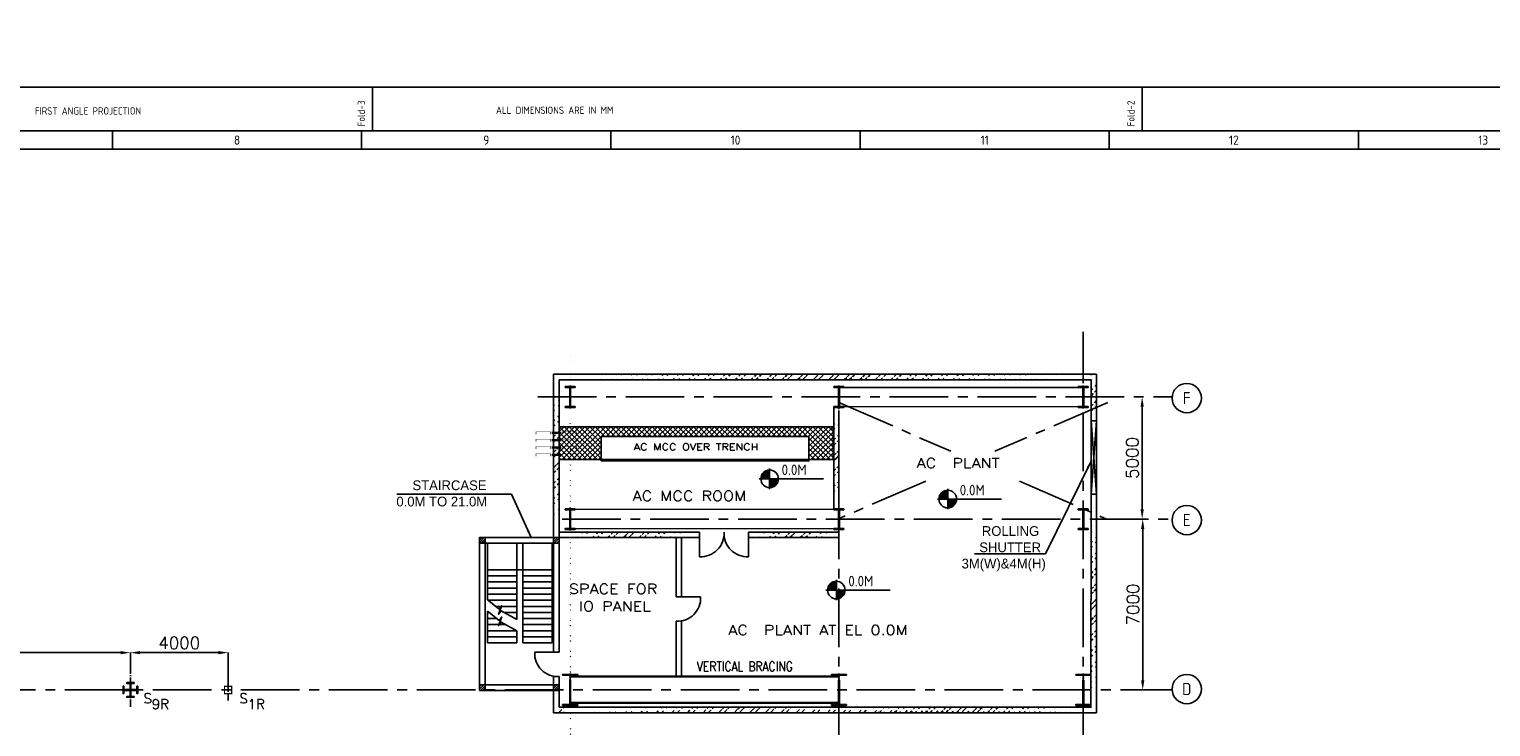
# Model space of a CAD drawing. Extents: x -7650383 to 4934791, y -114316 to 1826789.
# Tile 81 of 256: x 247252 to 307069, y 314949 to 343520. Entities that reach past the tile are written whole.
import ezdxf
from ezdxf.enums import TextEntityAlignment as Align

# ---------------------------------------------------------------- set-up
doc = ezdxf.new("R2010")
doc.units = 0
doc.header["$LTSCALE"] = 800
doc.header["$MEASUREMENT"] = 0
for name, pattern in [('0', [0]), ('CENTER', [2, 1.25, -0.25, 0.25, -0.25]), ('CENTER2', [1.125, 0.75, -0.125, 0.125, -0.125]), ('CONTINOUS', [0]), ('DASHDOT', [1, 0.5, -0.25, 0, -0.25])]:
    doc.linetypes.add(name, pattern=pattern)
doc.layers.get('0').update_dxf_attribs({"linetype": 'CONTINUOUS'})
for name, color, linetype in [('0-7-COL', 2, 'CENTER'), ('COL', 1, 'CENTER'), ('DIM', 4, 'CONTINUOUS'), ('GRID', 8, 'CENTER'), ('GT_5', 4, 'CONTINUOUS'), ('HATCH', 9, 'CONTINUOUS'), ('obk', 7, 'CONTINUOUS'), ('OBN', 1, 'CONTINUOUS'), ('STR', 2, 'CONTINUOUS'), ('T', 3, 'CONTINUOUS'), ('TEXT', 3, 'CONTINUOUS'), ('WALL', 6, 'CONTINUOUS')]:
    doc.layers.add(name, color=color, linetype=linetype)
doc.styles.add('c5', font='complex.shx', dxfattribs={"height": 5})
doc.styles.add('HTX11', font='O8111901')
doc.styles.add('ROMANC', font='romanc')
doc.styles.add('ROMANS', font='ISO9.shx', dxfattribs={"width": 0.8})
doc.styles.add('S1', font='SIMPLEX.SHX', dxfattribs={"height": 200})
doc.styles.add('S3', font='ROMANS1.SHX', dxfattribs={"width": 0.8})
doc.styles.get("Standard").update_dxf_attribs({"font": 'ISO9'})
doc.dimstyles.get("Standard").update_dxf_attribs({"dimtxt": 0.18, "dimasz": 0.18, "dimexe": 0.18, "dimexo": 0.0625, "dimgap": 0.09, "dimtad": 0, "dimtih": 1, "dimtoh": 1, "dimdec": 4, "dimzin": 0, "dimdsep": 46, "dimtxsty": 'Standard', "dimcen": 0.09, "dimadec": 0, "dimazin": 0, "dimtfac": 1, "dimtdec": 4, "dimtofl": 0, "dimtmove": 0, "dimatfit": 3, "dimfxl": 1, "dimtolj": 1, "dimtzin": 0, "dimarcsym": 0})
doc.dimstyles.new('STANDARD$0', dxfattribs={"dimtxt": 250, "dimasz": 200, "dimexe": 0, "dimexo": 0, "dimgap": 100, "dimtad": 1, "dimdec": 0, "dimzin": 0, "dimdsep": 46, "dimtxsty": 'S1', "dimcen": 0, "dimadec": 0, "dimazin": 0, "dimtfac": 1, "dimtdec": 0, "dimtmove": 2, "dimatfit": 3, "dimfxl": 1, "dimtolj": 1, "dimtzin": 0, "dimarcsym": 0})

# ---------------------------------------------------------------- blocks, each defined once
blk = doc.blocks.new('COL2')
at = {"layer": 'obk'}
for points in [[(-15, 15), (-270, 15), (-270, 150), (-300, 150), (-300, 0)], [(-15, -15), (-270, -15), (-270, -150), (-300, -150), (-300, 0)], [(-15, 15), (-15, 270), (-150, 270), (-150, 300), (0, 300)], [(15, 15), (15, 270), (150, 270), (150, 300), (0, 300)], [(300, 0), (300, 150), (270, 150), (270, 15), (15, 15)], [(300, 0), (300, -150), (270, -150), (270, -15), (15, -15)], [(0, -300), (-150, -300), (-150, -270), (-15, -270), (-15, -15)], [(0, -300), (150, -300), (150, -270), (15, -270), (15, -15)]]:
    blk.add_lwpolyline(points, dxfattribs=at)
blk = doc.blocks.new('X')
at = {"layer": 'OBN'}
blk.add_blockref('COL2', (0, 0), dxfattribs=at)
blk = doc.blocks.new('*D369')
at = {"layer": 'DIM', "color": 4, "linetype": 'Continuous', "lineweight": -2, "transparency": 16777216}
blk.add_line((239791, 317985), (250991, 317985), dxfattribs=at)
at = {"layer": 'DIM', "linetype": 'Continuous', "lineweight": -2, "transparency": 16777216}
blk.add_line((251391, 317553), (251391, 317985), dxfattribs=at)
at = {"layer": 'DIM', "color": 4, "linetype": 'Continuous', "transparency": 16777216}
for points in [[(239791, 318052), (239791, 317918), (239391, 317985)], [(250991, 318052), (250991, 317918), (251391, 317985)]]:
    blk.add_solid(points, dxfattribs=at)
at = {"layer": 'DIM', "linetype": 'Continuous', "transparency": 16777216, "insert": (245391, 318385), "char_height": 500, "attachment_point": 5, "style": 'ROMANC'}
blk.add_mtext('\\A1;12000', dxfattribs=at)
blk = doc.blocks.new('*D370')
at = {"layer": 'DIM', "linetype": 'Continuous', "lineweight": -2, "transparency": 16777216}
for p, q in [((251391, 317280), (251391, 317985)), ((255391, 316457), (255391, 317985))]:
    blk.add_line(p, q, dxfattribs=at)
at = {"layer": 'DIM', "color": 4, "linetype": 'Continuous', "lineweight": -2, "transparency": 16777216}
blk.add_line((254991, 317985), (251791, 317985), dxfattribs=at)
at = {"layer": 'DIM', "color": 4, "linetype": 'Continuous', "transparency": 16777216}
for points in [[(251791, 318052), (251791, 317918), (251391, 317985)], [(254991, 318052), (254991, 317918), (255391, 317985)]]:
    blk.add_solid(points, dxfattribs=at)
at = {"layer": 'DIM', "linetype": 'Continuous', "transparency": 16777216, "insert": (253391, 318385), "char_height": 500, "attachment_point": 5, "style": 'ROMANC'}
blk.add_mtext('\\A1;4000', dxfattribs=at)
blk = doc.blocks.new('*D438')
at = {"layer": 'DIM', "linetype": 'Continuous', "lineweight": -2, "transparency": 16777216}
for p, q in [((292665, 323456), (292824, 323456)), ((292546, 316456), (292824, 316456))]:
    blk.add_line(p, q, dxfattribs=at)
at = {"layer": 'DIM', "color": 4, "linetype": 'Continuous', "lineweight": -2, "transparency": 16777216}
blk.add_line((292824, 323056), (292824, 316856), dxfattribs=at)
at = {"layer": 'DIM', "color": 4, "linetype": 'Continuous', "transparency": 16777216}
for points in [[(292757, 323056), (292891, 323056), (292824, 323456)], [(292757, 316856), (292891, 316856), (292824, 316456)]]:
    blk.add_solid(points, dxfattribs=at)
at = {"layer": 'DIM', "linetype": 'Continuous', "transparency": 16777216, "insert": (292424, 319956), "char_height": 500, "attachment_point": 5, "rotation": 90, "style": 'ROMANC'}
blk.add_mtext('\\A1;7000', dxfattribs=at)
blk = doc.blocks.new('*D441')
at = {"layer": 'DIM', "color": 4, "linetype": 'Continuous', "lineweight": -2, "transparency": 16777216}
blk.add_line((292801, 323856), (292801, 328057), dxfattribs=at)
at = {"layer": 'DIM', "linetype": 'Continuous', "lineweight": -2, "transparency": 16777216}
blk.add_line((292665, 323456), (292801, 323456), dxfattribs=at)
at = {"layer": 'DIM', "color": 4, "linetype": 'Continuous', "transparency": 16777216}
for points in [[(292735, 328057), (292868, 328057), (292801, 328457)], [(292735, 323856), (292868, 323856), (292801, 323456)]]:
    blk.add_solid(points, dxfattribs=at)
at = {"layer": 'DIM', "linetype": 'Continuous', "transparency": 16777216, "insert": (292401, 325957), "char_height": 500, "attachment_point": 5, "rotation": 90, "style": 'ROMANC'}
blk.add_mtext('\\A1;5000', dxfattribs=at)
blk = doc.blocks.new('A$C731D3036')
for p, q in [((-1400.73, 1843.18), (-1400.73, 1869.86)), ((-933.82, 1843.18), (-933.82, 1869.86)), ((-1558.59, 1843.18), (-1558.59, 1832.06)), ((-1407.4, 1843.18), (-1407.4, 1832.06)), ((-1256.21, 1843.18), (-1256.21, 1832.06)), ((-1105.02, 1843.18), (-1105.02, 1832.06)), ((-953.83, 1843.18), (-953.83, 1832.06)), ((-802.64, 1843.18), (-802.64, 1832.06)), ((-2401.24, 1832.07), (-215.67, 1832.07))]:
    blk.add_line(p, q)
for points in [[(0, 1869.86), (-2643.59, 1869.86), (-2643.59, 0), (0, 0)], [(-26.68, 1843.18), (-2616.91, 1843.18), (-2616.91, 26.68), (-26.68, 26.68)]]:
    blk.add_lwpolyline(points, close=True)
for s, p in [('Fold-3', (-1405.41, 1845.92)), ('Fold-2', (-938.51, 1845.92))]:
    blk.add_text(s, height=4.447, rotation=90).set_placement(p)
blk.add_text('FIRST ANGLE PROJECTION', height=4.4467).set_placement((-1605.64, 1853.11))
blk.add_text('ALL DIMENSIONS ARE IN MM', height=4.4467).set_placement((-1290.3, 1853.55), align=Align.CENTER)
for s, height, p in [('8', 5.56, (-1482.99, 1837.62)), ('9', 5.56, (-1331.8, 1837.62)), ('10', 5.558, (-1180.61, 1837.62)), ('11', 5.558, (-1029.42, 1837.62)), ('12', 5.558, (-878.23, 1837.62)), ('13', 5.558, (-727.04, 1837.62))]:
    blk.add_text(s, height=height).set_placement(p, align=Align.MIDDLE)
blk = doc.blocks.new('A$C14326149')
at = {"layer": 'COL'}
h = blk.add_hatch(dxfattribs=at)
h.set_pattern_fill('ANSI31', color=256, scale=100, style=0)
h.paths.add_polyline_path([(310, 640), (0, 640), (0, 600), (310, 600)])
h.paths.add_polyline_path([(0, 600), (0, 640), (-310, 640), (-310, 600)])
h.paths.add_polyline_path([(0, -640), (0, -600), (-310, -600), (-310, -640)])
h.paths.add_polyline_path([(0, -600), (0, -640), (310, -640), (310, -600)])
h.paths.add_polyline_path([(-16, 0), (0, 0), (0, 600), (-16, 600)])
h.paths.add_polyline_path([(0, 0), (16, 0), (16, 600), (0, 600)])
h.paths.add_polyline_path([(16, 0), (0, 0), (0, -600), (16, -600)])
h.paths.add_polyline_path([(-16, -600), (0, -600), (0, 0), (-16, 0)])
for p, q in [((310, 640), (-310, 640)), ((-310, 640), (-310, 600)), ((310, 600), (-310, 600)), ((-16, -600), (-16, 600)), ((16, -600), (16, 600)), ((310, 640), (310, 600)), ((-310, -600), (310, -600)), ((-310, -640), (-310, -600)), ((-310, -640), (310, -640)), ((310, -640), (310, -600))]:
    blk.add_line(p, q, dxfattribs=at)
at = {"layer": 'COL', "color": 2}
for p, q in [((0, -672), (0, 672)), ((44, 0), (-44, 0))]:
    blk.add_line(p, q, dxfattribs=at)
blk = doc.blocks.new('*X5')
at = {"color": 0}
for p, q in [((36080, 29200), (36330, 29200)), ((36081, 29225), (36330, 29225)), ((36085, 29250), (36330, 29250)), ((36092, 29275), (36330, 29275)), ((36102, 29300), (36330, 29300)), ((36115, 29325), (36330, 29325)), ((36132, 29350), (36330, 29350)), ((36154, 29375), (36330, 29375)), ((36183, 29400), (36330, 29400)), ((36226, 29425), (36330, 29425))]:
    blk.add_line(p, q, dxfattribs=at)
blk = doc.blocks.new('LL')
for p, q in [((-1136, 0), (-711, 0)), ((-711, 0), (-711, 423)), ((1493, 0), (-711, 0)), ((-711, 0), (-711, -418))]:
    blk.add_line(p, q)
for start, end in [(90, 180), (180, 270), (0, 90), (270, 0)]:
    blk.add_arc((-711, 0), 360, start, end)
at = {"xscale": 1.440000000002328, "yscale": 1.440000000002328, "zscale": 1.440000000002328}
blk.add_blockref('*X5', (-53026, -42044), dxfattribs=at)
at = {"xscale": 1.440000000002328, "yscale": 1.440000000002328, "zscale": 1.440000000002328, "rotation": 180}
blk.add_blockref('*X5', (51604, 42044), dxfattribs=at)
at = {"flags": 4}
blk.add_attdef('LEVEL', (-222, 154), '', height=432, dxfattribs=at)
blk = doc.blocks.new('SSDCDCDC')
at = {"layer": 'WALL'}
h = blk.add_hatch(dxfattribs=at)
h.set_pattern_fill('ANSI31', color=0, scale=500, angle=-90, style=0)
h.set_pattern_definition([(315, (85042.655, 266906.234), (44.194174, 44.194174), [])])
h.paths.add_polyline_path([(247862, 169742), (247862, 169512), (247632, 169512), (247632, 169742)])
h.paths.add_polyline_path([(250892, 169742), (250892, 169512), (250662, 169512), (250662, 169742)])
h.paths.add_polyline_path([(250892, 163712), (250892, 163482), (250662, 163482), (250662, 163712)])
h.paths.add_polyline_path([(247862, 163712), (247862, 163482), (247632, 163482), (247632, 163712)])
for p, q in [((247632, 165050), (247632, 169742)), ((247632, 169742), (250892, 169742)), ((247913, 169512), (247913, 165427)), ((249113, 169512), (249113, 165927)), ((249363, 169512), (249363, 166392)), ((250563, 169512), (250563, 167190)), ((250892, 169742), (250892, 163482)), ((247913, 168427), (249113, 168427)), ((247913, 168177), (249113, 168177)), ((249113, 168427), (249363, 168427)), ((249363, 168427), (250563, 168427)), ((249363, 168177), (250563, 168177)), ((247913, 167927), (249113, 167927)), ((247913, 167677), (249113, 167677)), ((249363, 167927), (250563, 167927)), ((249363, 167677), (250563, 167677)), ((247913, 167427), (249113, 167427)), ((247913, 167177), (249113, 167177)), ((247913, 166927), (249113, 166927)), ((249363, 167427), (250563, 167427)), ((249363, 167177), (250563, 167177)), ((250230, 166927), (249363, 166927)), ((247913, 166677), (249113, 166677)), ((247913, 166427), (249113, 166427)), ((249877, 166677), (249363, 166677)), ((249427, 166427), (249363, 166427)), ((250563, 166427), (250186, 166427)), ((250563, 166677), (250503, 166677)), ((250563, 166725), (250563, 165427)), ((247913, 166177), (249113, 166177)), ((247913, 165927), (249113, 165927)), ((249363, 165927), (249363, 165427)), ((250563, 165927), (249363, 165927)), ((250563, 166177), (249814, 166177)), ((247913, 165677), (249113, 165677)), ((247913, 165427), (249113, 165427)), ((250563, 165677), (249363, 165677)), ((250563, 165427), (249363, 165427)), ((248632, 165050), (247632, 165050)), ((248632, 165050), (247632, 165050)), ((250892, 163482), (247632, 163482))]:
    blk.add_line(p, q, dxfattribs=at)
for points in [[(247862, 169742), (247862, 169512), (247632, 169512), (247632, 169742)], [(250892, 169742), (250892, 169512), (250662, 169512), (250662, 169742)], [(247862, 163712), (247862, 163482), (247632, 163482), (247632, 163712)], [(247862, 163712), (247862, 163482), (247632, 163482), (247632, 163712)], [(250892, 163712), (250892, 163482), (250662, 163482), (250662, 163712)]]:
    blk.add_lwpolyline(points, close=True, dxfattribs=at)
for points in [[(247862, 165050), (247862, 169512), (250662, 169512), (250662, 163712), (247862, 163712)], [(249113, 165427), (249113, 168427)], [(250568, 167193), (250096, 166821), (249985, 166961), (250111, 166605), (250000, 166745), (249363, 166392)], [(250568, 166728), (250096, 166356), (249985, 166496), (250111, 166140), (250000, 166280), (249363, 165927)]]:
    blk.add_lwpolyline(points, dxfattribs=at)
blk.add_arc((247684, 164997), 949, 266.85716, 3.14284, dxfattribs=at)
blk = doc.blocks.new('e row column')
at = {"layer": 'COL'}
h = blk.add_hatch(dxfattribs=at)
h.set_pattern_fill('ANSI31', color=256, scale=100, style=0)
h.paths.add_polyline_path([(-205, -385), (205, -385), (205, -425), (-205, -425)])
h.paths.add_polyline_path([(205, 425), (205, 385), (-205, 385), (-205, 425)])
edge = h.paths.add_edge_path()
edge.add_line((-16, -385), (-16, 385))
edge.add_line((16, -385), (16, 385))
for p, q in [((205, 425), (-205, 425)), ((-205, 425), (-205, 385)), ((205, 385), (-205, 385)), ((-16, -385), (-16, 385)), ((16, -385), (16, 385)), ((205, 425), (205, 385)), ((-205, -385), (205, -385)), ((-205, -425), (-205, -385)), ((-205, -425), (205, -425)), ((205, -425), (205, -385))]:
    blk.add_line(p, q, dxfattribs=at)
at = {"layer": 'COL', "color": 2}
for p, q in [((44, 0), (-44, 0)), ((0, -475), (0, 475))]:
    blk.add_line(p, q, dxfattribs=at)

msp = doc.modelspace()

# ---------------------------------------------------------------- hatches: boundary and pattern name
h = msp.add_hatch()
h.set_pattern_fill('ANSI37', color=256, scale=1200)
h.set_pattern_definition([(45, (30173.99, 152974.41), (-106.06602, 106.06602), []), (135, (30173.99, 152974.41), (-106.06602, -106.06602), [])])
h.paths.add_polyline_path([(268941.2, 327240.6), (268941.2, 325890.5), (270660.7, 325890.5), (270660.7, 326840.5), (279160.7, 326840.5), (279160.7, 325890.5), (280160.8, 325890.5), (280160.8, 327240.6)], flags=16)
h.paths.add_polyline_path([(268941.2, 325890.5), (280160.8, 325890.5), (280160.8, 327240.6), (268941.2, 327240.6)])
h.paths.add_polyline_path([(280160.8, 325890.5), (280160.8, 327240.6), (268941.2, 327240.6), (268941.2, 325890.5)], flags=17)
at = {"layer": 'HATCH'}
h = msp.add_hatch(dxfattribs=at)
h.set_pattern_fill('ANSI32', color=256, scale=1200, style=0)
h.set_pattern_definition([(45, (183511.4, 165326.16), (-318.198, 318.198), []), (45, (183723.54, 165326.16), (-318.198, 318.198), [])])
edge = h.paths.add_edge_path()
edge.add_line((269276.2, 266137.9), (269276.2, 270647.9))
edge.add_line((269391.2, 257556.7), (269391.2, 330138.3))
edge.add_line((269506.2, 266137.9), (269506.2, 270647.9))
h = msp.add_hatch(dxfattribs=at)
h.set_pattern_fill('ANSI32', color=256, scale=1200, style=0)
h.set_pattern_definition([(45, (184393.27, 182034.87), (-318.198, 318.198), []), (45, (184605.4, 182034.87), (-318.198, 318.198), [])])
edge = h.paths.add_edge_path()
edge.add_line((290938.3, 329384.8), (268711.3, 329386.6))
edge.add_line((290938.3, 329154.8), (268711.2, 329156.6))
h = msp.add_hatch(dxfattribs=at)
h.set_pattern_fill('ANSI32', color=256, scale=1200, style=0)
h.set_pattern_definition([(45, (183511.4, 174803.6), (-318.198, 318.198), []), (45, (183723.54, 174803.6), (-318.198, 318.198), [])])
edge = h.paths.add_edge_path()
edge.add_line((268711.3, 322696.5), (268711.2, 329138.3))
edge.add_line((268941.2, 322696.5), (268941.2, 329156.6))
h = msp.add_hatch(dxfattribs=at)
h.set_pattern_fill('ANSI32', color=256, scale=1200, style=0)
h.set_pattern_definition([(45, (205508.76, 186880.1), (-318.198, 318.198), []), (45, (205720.9, 186880.1), (-318.198, 318.198), [])])
edge = h.paths.add_edge_path()
edge.add_line((290708.3, 327473.6), (290708.3, 329384.8))
edge.add_line((290938.3, 327473.6), (290938.3, 329384.8))
h = msp.add_hatch(dxfattribs=at)
h.set_pattern_fill('ANSI32', color=256, scale=1200, style=0)
h.set_pattern_definition([(45, (194961.15, 184836), (-318.198, 318.198), []), (45, (195173.3, 184836), (-318.198, 318.198), [])])
edge = h.paths.add_edge_path()
edge.add_line((280186.7, 323868.9), (280186.2, 328044.1))
edge.add_line((280391.2, 323868.9), (280391.2, 328044.1))
h = msp.add_hatch(dxfattribs=at)
h.set_pattern_fill('ANSI32', color=256, scale=1200, style=0)
h.set_pattern_definition([(45, (205507.8, 174932.95), (-318.198, 318.198), []), (45, (205719.93, 174932.95), (-318.198, 318.198), [])])
edge = h.paths.add_edge_path()
edge.add_line((290707.3, 315526.4), (290707.9, 324353.1))
edge.add_line((290937.3, 315526.4), (290937.9, 324353.1))
h = msp.add_hatch(dxfattribs=at)
h.set_pattern_fill('ANSI32', color=256, scale=1200, style=0)
h.set_pattern_definition([(45, (178533.9, 175561.7), (-318.198, 318.198), []), (45, (178746.04, 175561.7), (-318.198, 318.198), [])])
edge = h.paths.add_edge_path()
edge.add_line((274688.7, 322913.4), (268941.2, 322914.3))
edge.add_line((274688.7, 322695.6), (268941.2, 322696.5))
h = msp.add_hatch(dxfattribs=at)
h.set_pattern_fill('ANSI32', color=256, scale=1200, style=0)
h.set_pattern_definition([(45, (184511.4, 175574.7), (-318.198, 318.198), []), (45, (184723.54, 175574.7), (-318.198, 318.198), [])])
edge = h.paths.add_edge_path()
edge.add_line((280387.4, 322916.4), (276688.7, 322916.4))
edge.add_line((280391.2, 322694.7), (276688.7, 322695.3))
h = msp.add_hatch(dxfattribs=at)
h.set_pattern_fill('ANSI32', color=256, scale=1200, style=0)
h.set_pattern_definition([(45, (183511.4, 174119.7), (-318.198, 318.198), []), (45, (183723.54, 174119.7), (-318.198, 318.198), [])])
edge = h.paths.add_edge_path()
edge.add_line((268941.2, 315756.4), (269191.2, 315756.4))
edge.add_line((268711.2, 315526.4), (269191.2, 315526.4))
h = msp.add_hatch(dxfattribs=at)
h.set_pattern_fill('ANSI32', color=256, scale=1200, style=0)
h.set_pattern_definition([(45, (184511.4, 174934.7), (-318.198, 318.198), []), (45, (184723.54, 174934.7), (-318.198, 318.198), [])])
edge = h.paths.add_edge_path()
edge.add_line((269375.2, 315756.4), (280375.2, 315756.4))
edge.add_line((269375.2, 315526.4), (290937.2, 315526.4))
h = msp.add_hatch(dxfattribs=at)
h.set_pattern_fill('ANSI32', color=256, scale=1200, style=0)
h.set_pattern_definition([(45, (184511.4, 174119.7), (-318.198, 318.198), []), (45, (184723.54, 174119.7), (-318.198, 318.198), [])])
edge = h.paths.add_edge_path()
edge.add_line((280407.2, 315526.4), (290937.3, 315526.5))
edge.add_line((280407.2, 315756.4), (290937.3, 315756.4))

# ---------------------------------------------------------------- linework, layer by layer
msp.add_line((290708, 324473.6), (290938, 324473.6))
for points in [[(268941.2, 325890.5), (280160.8, 325890.5), (280160.8, 327240.6), (268941.2, 327240.6)], [(290708, 327473.6), (290938, 327473.6), (290938, 324473.6), (290708, 324473.6)], [(270660.7, 325840.5), (270660.7, 326840.5), (279160.7, 326840.5), (279160.7, 325840.5)]]:
    msp.add_lwpolyline(points, close=True)
at = {"flags": 128}
msp.add_lwpolyline([(290708, 324473.6), (290938, 324473.6), (290938, 327473.6), (290708, 327473.6), (290708, 324473.6), (290938, 327473.6), (290708, 327473.6), (290938, 324473.6)], dxfattribs=at)
for points, const_width in [([(267994, 326929.4), (267994, 327029.4), (268594, 327029.4), (268594, 326929.4)], 25), ([(267994, 326629.4), (267994, 326729.4), (268594, 326729.4), (268594, 326629.4)], 25), ([(268629, 326990.4), (269016, 326990.4)], 100), ([(268629, 326690.4), (269016, 326690.4)], 100), ([(269052.5, 326929.4), (269052.5, 327029.4), (269652.5, 327029.4), (269652.5, 326929.4)], 25), ([(269052.5, 326629.4), (269052.5, 326729.4), (269652.5, 326729.4), (269652.5, 326629.4)], 25), ([(267994, 326329.4), (267994, 326429.4), (268594, 326429.4), (268594, 326329.4)], 25), ([(267994, 326029.4), (267994, 326129.4), (268594, 326129.4), (268594, 326029.4)], 25), ([(268629, 326390.4), (269016, 326390.4)], 100), ([(268629, 326090.4), (269016, 326090.4)], 100), ([(269052.5, 326329.4), (269052.5, 326429.4), (269652.5, 326429.4), (269652.5, 326329.4)], 25), ([(269052.5, 326029.4), (269052.5, 326129.4), (269652.5, 326129.4), (269652.5, 326029.4)], 25)]:
    msp.add_lwpolyline(points, dxfattribs=dict(at, const_width=const_width))
at = {"layer": '0-7-COL', "color": 6, "linetype": 'Continuous'}
for centre in [(294625.7, 328409.3), (294625.7, 323416.1), (294625.7, 316494.9)]:
    msp.add_circle(centre, 600, dxfattribs=at)
at = {"layer": 'COL', "linetype": 'Continuous', "const_width": 50}
msp.add_lwpolyline([(255241.2, 316306.4), (255541.2, 316306.4), (255541.2, 316606.4), (255241.2, 316606.4)], close=True, dxfattribs=at)
at = {"layer": 'GRID', "linetype": 'CENTER2', "ltscale": 4}
for p, q in [((290391.2, 253416), (290391.2, 331130.6)), ((268062.6, 328456.6), (294027, 328456.6)), ((280391.2, 253416), (280391.2, 328987.7)), ((280391.2, 328226.4), (284969.7, 326233.1)), ((291391.2, 328226.4), (286775.9, 326233.1)), ((283948.7, 325012), (280347.2, 323456.4)), ((287774.3, 325012), (291347.2, 323456.4)), ((269061.4, 323456.4), (294027, 323456.4)), ((191114.6, 316456.4), (294027, 316456.4))]:
    msp.add_line(p, q, dxfattribs=at)
at = {"layer": 'GRID', "linetype": 'CENTER2', "ltscale": 0.5}
for p, q in [((251391.2, 315769.1), (251391.2, 317632.3)), ((255391.2, 316025), (255391.2, 316896.1))]:
    msp.add_line(p, q, dxfattribs=at)
at = {"layer": 'STR', "color": 7, "linetype": 'DASHDOT'}
for points, const_width in [([(280596.2, 328847.8), (290186.2, 328847.8)], 60), ([(280596.2, 328064.1), (290186.2, 328064.1)], 60), ([(269596.2, 323852.3), (280186.2, 323852.3)], 60), ([(269596.2, 323060.6), (280186.2, 323060.6)], 60), ([(269391.2, 317006.4), (280391.2, 317006.4)], 100), ([(269391.2, 315930.9), (280391.2, 315930.9)], 100)]:
    msp.add_lwpolyline(points, dxfattribs=dict(at, const_width=const_width))
at = {"layer": 'WALL'}
for p, q in [((268710.9, 324286.4), (268711.3, 329386.6)), ((290938.3, 329384.8), (268711.3, 329386.6)), ((268941.2, 318064.4), (268941.2, 329156.6)), ((290708.3, 329154.8), (268941.2, 329156.6)), ((290708.2, 327473.6), (290708.3, 329154.8)), ((290938.2, 327473.6), (290938.3, 329384.8)), ((268711.3, 318004), (268712.2, 328458.3)), ((268940.9, 324286.4), (268941.2, 328341.5)), ((280186.7, 323868.9), (280186.2, 328044.1)), ((280391.2, 324038.8), (280391.2, 327906.6)), ((290707.2, 315756.4), (290708, 324473.6)), ((290937.2, 315526.4), (290938, 324473.6)), ((274688.7, 322913.4), (268941.2, 322914.3)), ((274688.7, 322695.6), (268941.2, 322696.5)), ((273731, 322695.7), (273731, 320272.8)), ((273948, 322695.7), (273948, 320272.8)), ((274688.7, 321916.4), (274688.7, 322916.4)), ((274688.7, 321916.4), (274688.7, 322916.4)), ((275702.4, 322695.4), (275675, 322695.4)), ((275688.8, 322914.8), (275688.6, 322914.8)), ((276688.7, 321916.4), (276688.7, 322916.4)), ((276688.7, 321916.4), (276688.7, 322916.4)), ((276688.7, 322916.4), (280387.4, 322916.4)), ((280387.3, 322694.7), (276688.7, 322695.3)), ((276688.7, 322695.3), (280387.3, 322695.3)), ((274731, 320272.8), (273731, 320272.8)), ((274731, 320272.8), (273731, 320272.8)), ((273731, 319272.8), (273731, 317006.4)), ((273948, 319285.8), (273948, 317006.4)), ((268711.1, 315526.4), (268711.2, 317019.4)), ((268941.2, 315756.4), (268941.2, 317003.8)), ((268711.1, 315526.4), (269375.2, 315526.4)), ((268941.2, 315756.4), (269375.2, 315756.4)), ((269375.2, 315756.4), (280375.2, 315756.4)), ((269375.2, 315526.4), (290937.2, 315526.4)), ((280407.2, 315756.4), (290707.2, 315756.4))]:
    msp.add_line(p, q, dxfattribs=at)
at = {"layer": 'WALL', "flags": 128}
msp.add_lwpolyline([(280387.4, 322946.4), (280387.3, 322694.7)], dxfattribs=at)
at = {"layer": 'WALL'}
for centre, start, end in [((274740.7, 322864.4), 266.857162, 3.142838), ((276636.6, 322864.4), 176.857162, 273.142838), ((273783, 320220.8), 266.857162, 3.142838)]:
    msp.add_arc(centre, 949.4, start, end, dxfattribs=at)

# ---------------------------------------------------------------- block references
at = {"color": 1, "linetype": 'CONTINOUS', "lineweight": 15, "xscale": 67.46500254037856, "yscale": 67.46500254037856, "zscale": 67.46500254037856}
msp.add_blockref('A$C731D3036', (355807.2, 215002.9), dxfattribs=at)
for p in [(269391.2, 328456.6), (280391.2, 328456.6), (290391.2, 328456.6), (269391.2, 323456.4), (280391.2, 323456.4), (290391.2, 323456.4)]:
    msp.add_blockref('e row column', p)
at = {"xscale": -1}
msp.add_blockref('SSDCDCDC', (516572.8, 152954.4), dxfattribs=at)
at = {"layer": 'COL', "color": 7, "rotation": 90}
msp.add_blockref('X', (251391.2, 316456.4), dxfattribs=at)
at = {"layer": 'DIM'}
for p in [(269391.2, 316456.4), (280391.2, 316456.4), (290391.2, 316456.4)]:
    msp.add_blockref('A$C14326149', p, dxfattribs=at)
at = {"layer": 'TEXT'}
for p in [(278265.2, 325105.2), (285555.9, 324275.5), (280995.9, 320547.5)]:
    msp.add_blockref('LL', p, dxfattribs=at).add_auto_attribs({'LEVEL': '0.0M'})

# ---------------------------------------------------------------- texts
at = {"layer": '0-7-COL', "color": 6, "linetype": 'Continuous', "style": 'ROMANS'}
for s, p in [('F', (294625.7, 328409.3)), ('E', (294625.7, 323416.1)), ('D', (294625.7, 316494.9))]:
    msp.add_text(s, height=500, dxfattribs=at).set_placement(p, align=Align.MIDDLE)
at = {"layer": 'GT_5', "char_height": 400, "attachment_point": 1, "style": 'HTX11'}
for s, insert, width in [('\\pi735.41;STAIRCASE \\P\\pi78.265;0.0M TO 21.0M', (262200.4, 325040.7, 207.7), 4613.673), ('\\pi563.26;ROLLING \\P\\pi458.5;SHUTTER \\P\\pi-265.31;3M(W)&4M(H)', (285676.5, 323166.7), 3450.326)]:
    msp.add_mtext(s, dxfattribs=dict(at, insert=insert, width=width))
at = {"layer": 'T'}
for s, height, style, width, p in [('AC MCC OVER TRENCH', 280, 'ROMANC', 1.2, (271996.5, 326273.2)), ('AC  PLANT ', 400, 'ROMANC', 1.2, (283574.1, 325552.4)), ('AC MCC ROOM', 400, 'ROMANC', 1.2, (271946.6, 324207.3)), ('SPACE FOR', 400, 'ROMANC', 1.2, (269339.1, 320398.4)), ('IO PANEL', 400, 'ROMANC', 1.2, (269751.1, 319685.4)), ('AC  PLANT AT EL 0.0M', 400, 'ROMANC', 1.2, (275859.7, 318710.9)), ('VERTICAL BRACING', 400, 'S3', 0.8, (274578.5, 317220.3))]:
    msp.add_text(s, height=height, dxfattribs=dict(at, style=style, width=width)).set_placement(p)
at = {"layer": 'T', "style": 'c5'}
for s, p in [('S', (251930.8, 315912.1)), ('9R', (252268.4, 315675.1)), ('S', (255854.7, 315912.1)), ('1R', (256192.3, 315675.1))]:
    msp.add_text(s, height=400, dxfattribs=at).set_placement(p)
at = {"layer": 'T', "insert": (265569.7, 265354.4, -320869.7), "char_height": 300, "width": 3893.798, "attachment_point": 1, "rotation": 90, "style": 'S3'}
msp.add_mtext('\\pi1004;STAIRCASE \\P\\pi609.76;0.0M TO 15.5M', dxfattribs=at)
at = {"layer": 'TEXT', "color": 1, "linetype": '0', "ltscale": 0.3, "insert": (294494.5, 235965.8), "char_height": 750, "width": 11056.95, "attachment_point": 1, "rotation": 21.76896, "style": 'ROMANC'}
msp.add_mtext('\\pi1617.8;PROGRESSIVE \\P\\pi832.05;DTD. 07.01.2017', dxfattribs=at)

# ---------------------------------------------------------------- dimensions: what is measured, and where the dimension line sits
at = {"layer": 'DIM', "linetype": 'Continuous'}
for base, p1, p2, angle, picture, middle in [((292801.2, 328456.6), (292665.1, 323456.4), (292801.2, 328456.6), 90, '*D441', (292401.2, 325956.5)), ((292824, 316456.4), (292665.1, 323456.4), (292546.4, 316456.4), 90, '*D438', (292424, 319956.4)), ((251391.2, 317984.9), (255391.2, 316457.2), (251391.2, 317279.7), 180, '*D370', (253391.2, 318384.9))]:
    dim = msp.add_linear_dim(base=base, p1=p1, p2=p2, angle=angle, dimstyle='STANDARD$0', override={"dimscale": 100, "dimtxt": 5, "dimasz": 4, "dimgap": 1.5, "dimtxsty": 'ROMANC', "dimclrd": 4, "dimclre": 256, "dimclrt": 256, "dimtix": 1}, dxfattribs=at)
    dim.commit()
    dim.dimension.update_dxf_attribs({"geometry": picture, "text_midpoint": middle})
dim = msp.add_linear_dim(base=(251391.2, 317984.9), p1=(239391.2, 317984.9), p2=(251391.2, 317553.3), dimstyle='STANDARD$0', override={"dimscale": 100, "dimtxt": 5, "dimasz": 4, "dimgap": 1.5, "dimtxsty": 'ROMANC', "dimclrd": 4, "dimclre": 256, "dimclrt": 256, "dimtix": 1}, dxfattribs=at)
dim.commit()
dim.dimension.update_dxf_attribs({"geometry": '*D369', "text_midpoint": (245391.2, 318384.9)})

# ---------------------------------------------------------------- leaders
for points in [[(290708, 325827.7), (288848.8, 322025.7), (285934.6, 322025.7)], [(267794.2, 322696.5), (266987.9, 324473.8), (262301.3, 324473.8)]]:
    msp.add_leader(points, dimstyle='Standard', override={"dimtxt": 350, "dimasz": 300, "dimexe": 0, "dimexo": 0, "dimgap": 100, "dimtad": 0, "dimtih": 0, "dimtoh": 0, "dimdec": 0, "dimtxsty": 'ROMANS', "dimcen": 0, "dimclrd": 9, "dimclre": 9, "dimclrt": 256, "dimtdec": 0, "dimtix": 1, "dimtofl": 1, "dimatfit": 0})

doc.saveas('drawing.dxf')
